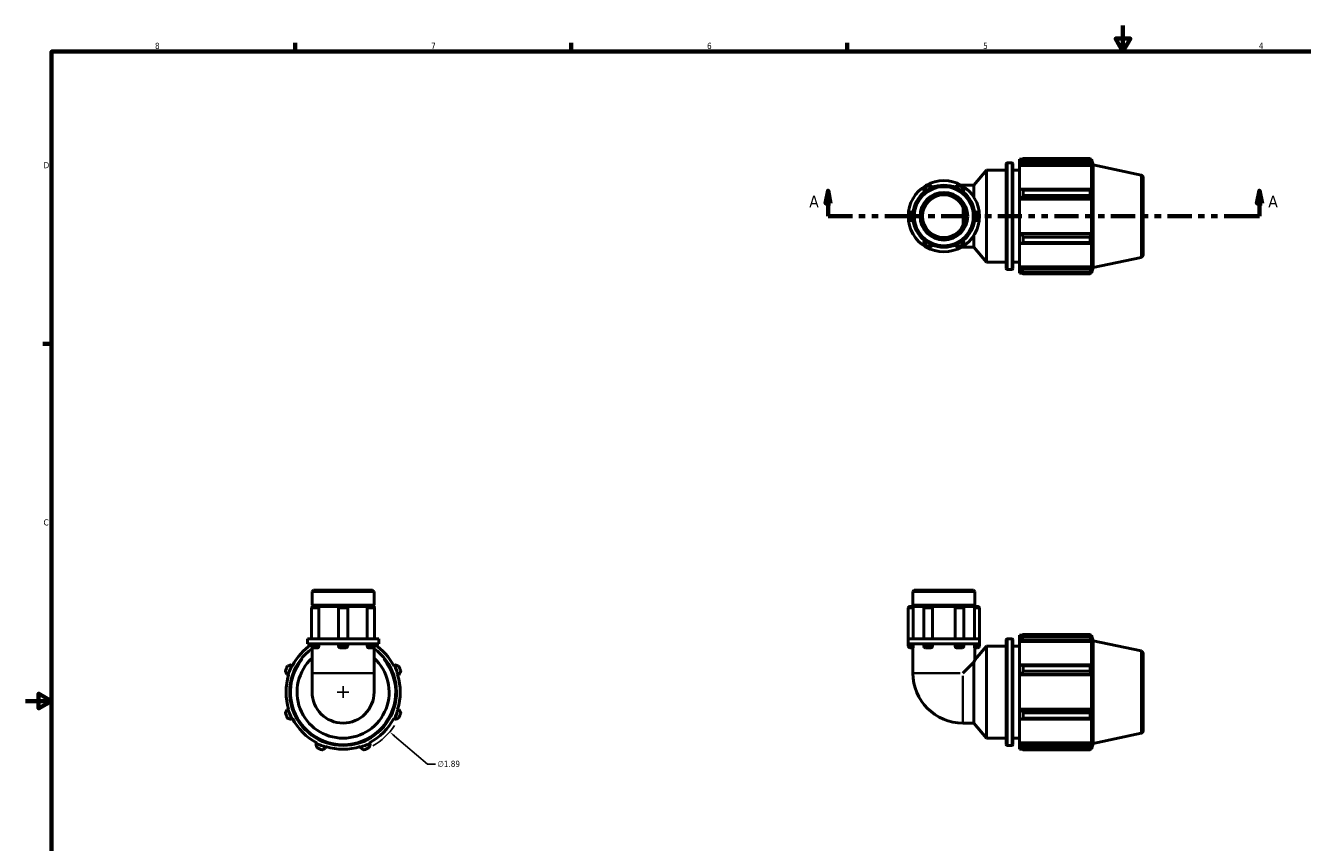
# Model space of a CAD drawing. Header units: inches. Extents: x 0.1 to 37.8, y -3.8 to 22.3.
# Tile 2 of 4: x 0.1 to 19.8, y 8.8 to 21.4. Entities that reach past the tile are written whole.
import ezdxf

# ---------------------------------------------------------------- set-up
doc = ezdxf.new("R2010")
doc.units = ezdxf.units.IN
doc.header["$MEASUREMENT"] = 0
doc.linetypes.add('DOUBLE_DASH_CHAIN', pattern=[1.2403, 0.6614, -0.0827, 0.1654, -0.0827, 0.1654, -0.0827])
for name, color, linetype, lineweight in [('Border (ANSI)', 7, 'Continuous', 70), ('Dimension (ANSI)', 7, 'Continuous', 25), ('Section Line (ANSI)', 7, 'DOUBLE_DASH_CHAIN', 70), ('Visible (ANSI)', 7, 'Continuous', 50), ('Visible Narrow (ANSI)', 7, 'Continuous', 35)]:
    doc.layers.add(name, color=color, linetype=linetype, lineweight=lineweight)
doc.styles.add('Label Text (ANSI)', font='tahoma.ttf')
doc.styles.add('Note Text (ANSI)', font='tahoma.ttf')
doc.dimstyles.new('Default (ANSI)', dxfattribs={"dimtxt": 0.094488, "dimasz": 0.098425, "dimexe": 0.125, "dimexo": 0.0625, "dimgap": 0.031496, "dimtad": 0, "dimtih": 1, "dimtoh": 1, "dimrnd": 1e-08, "dimzin": 4, "dimdsep": 46, "dimtxsty": 'Note Text (ANSI)', "dimcen": 0.09, "dimdle": 0.393701, "dimclrd": 256, "dimclre": 256, "dimclrt": 5, "dimadec": 0, "dimazin": 1, "dimtfac": 1, "dimtofl": 0, "dimtmove": 0, "dimatfit": 3, "dimfxl": 1, "dimtolj": 1, "dimtzin": 4, "dimlwd": -1, "dimlwe": -1, "dimarcsym": 0})

# ---------------------------------------------------------------- blocks, each defined once
blk = doc.blocks.new('Borders Default Border')
at = {"layer": 'Border (ANSI)'}
for p, q in [((4.25, 21), (4.25, 21.134)), ((8.5, 21), (8.5, 21.134)), ((12.75, 21), (12.75, 21.134)), ((0.5, 16.5), (0.366, 16.5))]:
    blk.add_line(p, q, dxfattribs=at)
at = {"layer": 'Border (ANSI)', "flags": 128}
for points in [[(17, 21.4), (17, 21), (16.885, 21.2), (17.115, 21.2), (17, 21)], [(0.5, 1), (0.5, 21), (33.5, 21), (33.5, 1), (0.5, 1)], [(0.1, 11), (0.5, 11), (0.3, 11.115), (0.3, 10.885), (0.5, 11)]]:
    blk.add_lwpolyline(points, dxfattribs=at)
at = {"layer": 'Border (ANSI)', "color": 5, "true_color": 0x0000ff, "char_height": 0.0945, "attachment_point": 7, "style": 'Note Text (ANSI)'}
for s, insert in [('8', (2.094, 21.038)), ('7', (6.346, 21.04)), ('6', (10.595, 21.038)), ('5', (14.847, 21.038)), ('4', (19.092, 21.04)), ('D', (0.378, 19.203)), ('C', (0.378, 13.701))]:
    blk.add_mtext(s, dxfattribs=dict(at, insert=insert))
blk = doc.blocks.new('2dTransSection0')
at = {"layer": 'Section Line (ANSI)', "linetype": 'Continuous'}
for p, q in [((12.459, 18.858), (12.42, 18.661)), ((12.459, 18.661), (12.459, 18.858)), ((12.498, 18.661), (12.459, 18.858)), ((19.101, 18.858), (19.062, 18.661)), ((19.101, 18.661), (19.101, 18.858)), ((19.141, 18.661), (19.101, 18.858)), ((12.42, 18.661), (12.498, 18.661)), ((12.459, 18.464), (12.459, 18.661)), ((19.062, 18.661), (19.141, 18.661)), ((19.101, 18.464), (19.101, 18.661)), ((12.459, 18.464), (12.836, 18.464)), ((18.724, 18.464), (19.101, 18.464))]:
    blk.add_line(p, q, dxfattribs=at)
at = {"layer": 'Section Line (ANSI)', "linetype": 'DOUBLE_DASH_CHAIN', "ltscale": 0.561275}
blk.add_line((12.459, 18.464), (19.101, 18.464), dxfattribs=at)
at = {"layer": 'Section Line (ANSI)', "linetype": 'Continuous', "flags": 128}
for points in [[(12.498, 18.661), (12.459, 18.858), (12.42, 18.661), (12.498, 18.661)], [(19.141, 18.661), (19.101, 18.858), (19.062, 18.661), (19.141, 18.661)]]:
    blk.add_lwpolyline(points, dxfattribs=at)
at = {"layer": 'Section Line (ANSI)'}
for points in [[(12.498, 18.661), (12.459, 18.858), (12.42, 18.661), (12.498, 18.661)], [(19.141, 18.661), (19.101, 18.858), (19.062, 18.661), (19.141, 18.661)]]:
    blk.add_solid(points, dxfattribs=at)
at = {"layer": 'Section Line (ANSI)', "char_height": 0.18, "attachment_point": 7, "style": 'Label Text (ANSI)'}
for insert in [(12.169, 18.602), (19.238, 18.602)]:
    blk.add_mtext('A', dxfattribs=dict(at, insert=insert))
blk = doc.blocks.new('*D12')
at = {"layer": 'Defpoints', "color": 0, "transparency": 16777216}
for p in [(4.271, 11.75), (5.709, 10.523)]:
    blk.add_point(p, dxfattribs=at)
at = {"layer": 'Dimension (ANSI)', "transparency": 16777216}
for p, q in [((4.99, 11.047), (4.99, 11.227)), ((4.9, 11.137), (5.08, 11.137)), ((6.288, 10.029), (5.784, 10.46)), ((6.413, 10.029), (6.288, 10.029))]:
    blk.add_line(p, q, dxfattribs=at)
blk.add_arc((4.99, 11.137), 0.945, 298.9974, 327.1259, dxfattribs=at)
blk.add_solid([(5.794, 10.472), (5.773, 10.447), (5.709, 10.523)], dxfattribs=at)
at = {"layer": 'Dimension (ANSI)', "color": 5, "transparency": 16777216, "insert": (6.445, 10.08), "char_height": 0.0945, "attachment_point": 1, "style": 'Note Text (ANSI)'}
blk.add_mtext('\\A1;∅1.89', dxfattribs=at)

msp = doc.modelspace()

# ---------------------------------------------------------------- linework, layer by layer
at = {"layer": 'Visible (ANSI)'}
for p, q in [((15.219, 19.286), (15.288, 19.286)), ((15.407, 19.343), (15.407, 19.311)), ((15.407, 19.343), (15.448, 19.343)), ((15.426, 19.329), (15.407, 19.311)), ((15.407, 19.252), (15.407, 19.311)), ((15.464, 19.353), (15.464, 19.319)), ((15.464, 19.353), (16.493, 19.353)), ((16.493, 19.319), (15.464, 19.319)), ((16.493, 19.319), (16.493, 19.353)), ((16.498, 19.343), (16.514, 19.343)), ((16.514, 19.302), (16.505, 19.329)), ((16.514, 19.302), (16.514, 19.343)), ((16.543, 19.253), (16.514, 19.343)), ((14.701, 18.941), (14.896, 19.173)), ((14.896, 17.755), (14.896, 19.173)), ((14.896, 19.173), (15.203, 19.173)), ((15.203, 17.659), (15.203, 19.269)), ((15.305, 19.269), (15.305, 17.659)), ((15.305, 19.173), (15.407, 19.173)), ((15.407, 19.252), (15.426, 19.269)), ((15.407, 19.244), (15.407, 19.252)), ((15.407, 19.244), (15.407, 18.874)), ((15.407, 19.244), (16.514, 19.244)), ((15.426, 19.269), (16.505, 19.269)), ((16.505, 19.269), (16.514, 19.244)), ((16.514, 18.87), (16.514, 19.244)), ((16.543, 17.675), (16.543, 19.253)), ((17.278, 19.097), (16.543, 19.253)), ((14.534, 18.941), (14.512, 18.941)), ((14.534, 18.941), (14.701, 18.941)), ((14.701, 18.762), (14.701, 18.941)), ((15.426, 18.883), (15.407, 18.874)), ((16.505, 18.883), (15.426, 18.883)), ((16.514, 18.87), (16.505, 18.883)), ((17.311, 19.056), (17.311, 17.872)), ((15.407, 18.731), (15.407, 18.874)), ((15.407, 18.731), (15.426, 18.737)), ((15.407, 18.728), (15.407, 18.731)), ((15.407, 18.728), (15.407, 18.2)), ((15.407, 18.728), (16.514, 18.728)), ((15.426, 18.737), (16.505, 18.737)), ((15.464, 18.866), (15.464, 18.784)), ((15.464, 18.866), (16.493, 18.866)), ((16.493, 18.784), (15.464, 18.784)), ((16.493, 18.784), (16.493, 18.866)), ((16.505, 18.737), (16.514, 18.728)), ((16.514, 18.2), (16.514, 18.728)), ((14.701, 17.987), (14.701, 18.166)), ((15.407, 18.197), (15.407, 18.2)), ((15.407, 18.2), (16.514, 18.2)), ((15.407, 18.054), (15.407, 18.197)), ((15.426, 18.191), (15.407, 18.197)), ((16.505, 18.191), (15.426, 18.191)), ((15.464, 18.144), (15.464, 18.062)), ((15.464, 18.144), (16.493, 18.144)), ((16.493, 18.062), (16.493, 18.144)), ((16.514, 18.2), (16.505, 18.191)), ((14.512, 17.987), (14.534, 17.987)), ((14.534, 17.987), (14.701, 17.987)), ((14.701, 17.987), (14.896, 17.755)), ((15.407, 18.054), (15.407, 17.684)), ((15.407, 18.054), (15.426, 18.045)), ((15.426, 18.045), (16.505, 18.045)), ((16.493, 18.062), (15.464, 18.062)), ((16.505, 18.045), (16.514, 18.058)), ((16.514, 17.684), (16.514, 18.058)), ((14.896, 17.755), (15.203, 17.755)), ((15.305, 17.755), (15.407, 17.755)), ((17.278, 17.831), (16.543, 17.675)), ((15.219, 17.642), (15.288, 17.642)), ((15.407, 17.676), (15.407, 17.684)), ((15.407, 17.684), (16.514, 17.684)), ((15.407, 17.617), (15.407, 17.676)), ((15.426, 17.659), (15.407, 17.676)), ((15.407, 17.617), (15.407, 17.585)), ((15.407, 17.617), (15.426, 17.599)), ((15.407, 17.585), (15.448, 17.585)), ((16.505, 17.659), (15.426, 17.659)), ((15.464, 17.609), (15.464, 17.575)), ((15.464, 17.609), (16.493, 17.609)), ((16.493, 17.575), (15.464, 17.575)), ((16.493, 17.575), (16.493, 17.609)), ((16.498, 17.585), (16.514, 17.585)), ((16.514, 17.684), (16.505, 17.659)), ((16.505, 17.599), (16.514, 17.626)), ((16.543, 17.675), (16.514, 17.585)), ((16.514, 17.585), (16.514, 17.626)), ((4.535, 12.707), (4.513, 12.685)), ((4.513, 12.476), (4.513, 12.685)), ((5.467, 12.685), (4.513, 12.685)), ((4.535, 12.707), (5.445, 12.707)), ((5.445, 12.707), (5.467, 12.685)), ((5.467, 12.476), (5.467, 12.685)), ((13.786, 12.707), (13.764, 12.685)), ((13.764, 12.476), (13.764, 12.685)), ((14.718, 12.685), (13.764, 12.685)), ((13.786, 12.707), (14.696, 12.707)), ((14.696, 12.707), (14.718, 12.685)), ((14.718, 12.476), (14.718, 12.685)), ((4.505, 12.428), (4.505, 11.957)), ((5.467, 12.476), (4.513, 12.476)), ((4.533, 12.457), (4.513, 12.476)), ((4.513, 12.457), (4.534, 12.457)), ((4.513, 12.447), (4.513, 12.457)), ((4.534, 12.457), (4.6, 12.457)), ((4.6, 12.457), (4.947, 12.457)), ((4.617, 12.428), (4.617, 11.957)), ((4.918, 12.428), (4.918, 11.957)), ((4.947, 12.457), (5.033, 12.457)), ((5.033, 12.457), (5.38, 12.457)), ((5.061, 12.428), (5.061, 11.957)), ((5.362, 11.957), (5.362, 12.428)), ((5.38, 12.457), (5.446, 12.457)), ((5.446, 12.457), (5.467, 12.457)), ((5.447, 12.457), (5.467, 12.476)), ((5.467, 12.447), (5.467, 12.457)), ((5.474, 12.428), (5.474, 11.957)), ((13.693, 12.428), (13.693, 11.957)), ((13.721, 12.457), (13.766, 12.457)), ((14.718, 12.476), (13.764, 12.476)), ((13.784, 12.457), (13.764, 12.476)), ((13.766, 12.457), (13.96, 12.457)), ((13.769, 12.428), (13.769, 11.957)), ((13.931, 12.428), (13.931, 11.957)), ((13.96, 12.457), (14.041, 12.457)), ((14.041, 12.457), (14.441, 12.457)), ((14.067, 12.428), (14.067, 11.957)), ((14.415, 11.957), (14.415, 12.428)), ((14.441, 12.457), (14.522, 12.457)), ((14.522, 12.457), (14.716, 12.457)), ((14.551, 12.428), (14.551, 11.957)), ((14.698, 12.457), (14.718, 12.476)), ((14.712, 11.957), (14.712, 12.428)), ((14.716, 12.457), (14.761, 12.457)), ((14.789, 12.428), (14.789, 11.957)), ((15.407, 12.015), (15.407, 11.984)), ((15.407, 12.015), (15.448, 12.015)), ((15.426, 12.002), (15.407, 11.984)), ((15.464, 12.026), (15.464, 11.992)), ((15.464, 12.026), (16.493, 12.026)), ((16.493, 11.992), (16.493, 12.026)), ((16.498, 12.015), (16.514, 12.015)), ((16.514, 11.975), (16.505, 12.002)), ((16.514, 11.975), (16.514, 12.015)), ((16.543, 11.926), (16.514, 12.015)), ((4.515, 11.957), (4.441, 11.957)), ((4.441, 11.882), (4.441, 11.957)), ((4.515, 11.882), (4.441, 11.882)), ((4.505, 11.882), (4.505, 11.848)), ((4.513, 11.828), (4.513, 11.43)), ((4.99, 11.957), (4.515, 11.957)), ((4.99, 11.882), (4.515, 11.882)), ((4.6, 11.819), (4.534, 11.819)), ((4.617, 11.882), (4.617, 11.848)), ((4.918, 11.882), (4.918, 11.848)), ((5.033, 11.819), (4.947, 11.819)), ((5.465, 11.957), (4.99, 11.957)), ((5.465, 11.882), (4.99, 11.882)), ((5.061, 11.882), (5.061, 11.848)), ((5.362, 11.848), (5.362, 11.882)), ((5.446, 11.819), (5.38, 11.819)), ((5.538, 11.957), (5.465, 11.957)), ((5.538, 11.882), (5.465, 11.882)), ((5.467, 11.828), (5.467, 11.43)), ((5.474, 11.882), (5.474, 11.848)), ((5.538, 11.882), (5.538, 11.957)), ((13.967, 11.957), (13.693, 11.957)), ((13.693, 11.882), (13.693, 11.957)), ((13.693, 11.882), (13.693, 11.848)), ((13.967, 11.882), (13.693, 11.882)), ((13.766, 11.819), (13.721, 11.819)), ((13.764, 11.819), (13.764, 11.43)), ((13.769, 11.882), (13.769, 11.848)), ((13.931, 11.882), (13.931, 11.848)), ((14.041, 11.819), (13.96, 11.819)), ((14.515, 11.957), (13.967, 11.957)), ((14.515, 11.882), (13.967, 11.882)), ((14.067, 11.882), (14.067, 11.848)), ((14.415, 11.848), (14.415, 11.882)), ((14.522, 11.819), (14.441, 11.819)), ((14.789, 11.957), (14.515, 11.957)), ((14.789, 11.882), (14.515, 11.882)), ((14.551, 11.882), (14.551, 11.848)), ((14.712, 11.848), (14.712, 11.882)), ((14.761, 11.819), (14.716, 11.819)), ((14.718, 11.633), (14.896, 11.845)), ((14.718, 11.819), (14.718, 11.633)), ((14.789, 11.882), (14.789, 11.957)), ((14.789, 11.882), (14.789, 11.848)), ((14.896, 10.428), (14.896, 11.845)), ((14.896, 11.845), (15.203, 11.845)), ((15.203, 10.331), (15.203, 11.942)), ((15.219, 11.959), (15.288, 11.959)), ((15.305, 11.942), (15.305, 10.331)), ((15.305, 11.845), (15.407, 11.845)), ((15.407, 11.925), (15.407, 11.984)), ((15.407, 11.925), (15.426, 11.941)), ((15.407, 11.916), (15.407, 11.925)), ((15.407, 11.916), (15.407, 11.547)), ((15.407, 11.916), (16.514, 11.916)), ((15.426, 11.941), (16.505, 11.941)), ((16.493, 11.992), (15.464, 11.992)), ((16.505, 11.941), (16.514, 11.916)), ((16.514, 11.542), (16.514, 11.916)), ((16.543, 10.347), (16.543, 11.926)), ((17.278, 11.77), (16.543, 11.926)), ((17.311, 11.729), (17.311, 10.544)), ((4.125, 11.409), (4.143, 11.404)), ((4.202, 11.547), (4.185, 11.556)), ((4.21, 11.542), (4.202, 11.547)), ((4.513, 11.43), (4.513, 11.137)), ((5.467, 11.137), (5.467, 11.43)), ((5.778, 11.547), (5.769, 11.542)), ((5.794, 11.556), (5.778, 11.547)), ((5.837, 11.404), (5.855, 11.409)), ((14.701, 11.597), (14.534, 11.43)), ((14.701, 10.66), (14.701, 11.597)), ((15.426, 11.556), (15.407, 11.547)), ((15.407, 11.404), (15.407, 11.547)), ((15.407, 11.404), (15.426, 11.409)), ((16.505, 11.556), (15.426, 11.556)), ((15.426, 11.409), (16.505, 11.409)), ((15.464, 11.539), (15.464, 11.457)), ((15.464, 11.539), (16.493, 11.539)), ((16.493, 11.457), (15.464, 11.457)), ((16.493, 11.457), (16.493, 11.539)), ((16.514, 11.542), (16.505, 11.556)), ((16.505, 11.409), (16.514, 11.401)), ((4.143, 11.404), (4.152, 11.401)), ((5.828, 11.401), (5.837, 11.404)), ((15.407, 11.401), (15.407, 11.404)), ((15.407, 11.401), (15.407, 10.872)), ((15.407, 11.401), (16.514, 11.401)), ((16.514, 10.872), (16.514, 11.401)), ((4.143, 10.869), (4.125, 10.864)), ((4.152, 10.872), (4.143, 10.869)), ((5.837, 10.869), (5.828, 10.872)), ((5.855, 10.864), (5.837, 10.869)), ((15.407, 10.869), (15.407, 10.872)), ((15.407, 10.872), (16.514, 10.872)), ((15.426, 10.864), (15.407, 10.869)), ((15.407, 10.726), (15.407, 10.869)), ((16.505, 10.864), (15.426, 10.864)), ((15.464, 10.817), (15.464, 10.734)), ((15.464, 10.817), (16.493, 10.817)), ((16.493, 10.734), (16.493, 10.817)), ((16.514, 10.872), (16.505, 10.864)), ((4.185, 10.718), (4.202, 10.726)), ((4.202, 10.726), (4.21, 10.731)), ((5.769, 10.731), (5.778, 10.726)), ((5.778, 10.726), (5.794, 10.718)), ((14.534, 10.66), (14.701, 10.66)), ((14.701, 10.66), (14.896, 10.428)), ((15.407, 10.726), (15.426, 10.718)), ((15.407, 10.726), (15.407, 10.357)), ((15.426, 10.718), (16.505, 10.718)), ((16.493, 10.734), (15.464, 10.734)), ((16.505, 10.718), (16.514, 10.731)), ((16.514, 10.357), (16.514, 10.731)), ((14.896, 10.428), (15.203, 10.428)), ((15.305, 10.428), (15.407, 10.428)), ((17.278, 10.504), (16.543, 10.347)), ((4.58, 10.349), (4.571, 10.332)), ((4.584, 10.357), (4.58, 10.349)), ((4.717, 10.271), (4.723, 10.289)), ((4.723, 10.289), (4.725, 10.298)), ((5.254, 10.298), (5.257, 10.289)), ((5.257, 10.289), (5.263, 10.271)), ((5.4, 10.349), (5.396, 10.357)), ((5.409, 10.332), (5.4, 10.349)), ((15.219, 10.314), (15.288, 10.314)), ((15.407, 10.349), (15.407, 10.357)), ((15.407, 10.357), (16.514, 10.357)), ((15.407, 10.289), (15.407, 10.349)), ((15.426, 10.332), (15.407, 10.349)), ((15.407, 10.289), (15.426, 10.271)), ((15.407, 10.289), (15.407, 10.258)), ((15.407, 10.258), (15.448, 10.258)), ((16.505, 10.332), (15.426, 10.332)), ((15.464, 10.282), (15.464, 10.247)), ((15.464, 10.282), (16.493, 10.282)), ((16.493, 10.247), (15.464, 10.247)), ((16.493, 10.247), (16.493, 10.282)), ((16.498, 10.258), (16.514, 10.258)), ((16.514, 10.357), (16.505, 10.332)), ((16.505, 10.271), (16.514, 10.298)), ((16.543, 10.347), (16.514, 10.258)), ((16.514, 10.258), (16.514, 10.298))]:
    msp.add_line(p, q, dxfattribs=at)
for radius in [0.477, 0.455, 0.367, 0.33]:
    msp.add_circle((14.241, 18.464), radius, dxfattribs=at)
for centre, radius, start, end in [((15.219, 19.269), 0.0167, 90, 180), ((15.288, 19.269), 0.0167, 0, 90), ((17.269, 19.056), 0.0417, 0, 78), ((14.241, 18.464), 0.548, 120, 180), ((14.002, 18.877), 0.0715, 25.6988, 214.3012), ((14.241, 18.464), 0.548, 60, 120), ((14.479, 18.877), 0.0715, 325.6988, 154.3012), ((14.241, 18.464), 0.548, 0, 60), ((13.764, 18.464), 0.0715, 85.6988, 274.3012), ((14.718, 18.464), 0.0715, 265.6988, 94.3012), ((14.241, 18.464), 0.548, 180, 240), ((14.241, 18.464), 0.548, 300, 0), ((14.002, 18.051), 0.0715, 145.6988, 334.3012), ((14.479, 18.051), 0.0715, 205.6988, 34.3012), ((14.241, 18.464), 0.548, 240, 300), ((17.269, 17.872), 0.0417, 282, 0), ((15.219, 17.659), 0.0167, 180, 270), ((15.288, 17.659), 0.0167, 270, 0), ((4.534, 12.428), 0.0286, 90, 180), ((4.947, 12.428), 0.0286, 90, 180), ((5.033, 12.428), 0.0286, 0, 90), ((5.446, 12.428), 0.0286, 0, 90), ((13.721, 12.428), 0.0286, 90, 180), ((13.96, 12.428), 0.0286, 90, 180), ((14.522, 12.428), 0.0286, 0, 90), ((14.761, 12.428), 0.0286, 0, 90), ((4.99, 11.137), 0.822, 125.4446, 54.5554), ((4.99, 11.137), 0.879, 123.4491, 152.5), ((4.534, 11.848), 0.0286, 180, 270), ((4.947, 11.848), 0.0286, 180, 270), ((5.033, 11.848), 0.0286, 270, 0), ((5.446, 11.848), 0.0286, 270, 0), ((4.99, 11.137), 0.879, 27.5, 56.5509), ((13.721, 11.848), 0.0286, 180, 270), ((13.96, 11.848), 0.0286, 180, 270), ((14.522, 11.848), 0.0286, 270, 0), ((14.761, 11.848), 0.0286, 270, 0), ((15.219, 11.942), 0.0167, 90, 180), ((15.288, 11.942), 0.0167, 0, 90), ((4.99, 11.137), 0.709, 132.276, 47.724), ((17.269, 11.729), 0.0417, 0, 78), ((4.99, 11.137), 0.945, 154.792, 160.208), ((4.99, 11.137), 0.888, 152.5, 162.5), ((4.99, 11.137), 0.888, 17.5, 27.5), ((4.99, 11.137), 0.945, 19.792, 25.208), ((14.534, 11.43), 0.77, 180, 270), ((4.99, 11.137), 0.879, 162.5, 197.5), ((4.99, 11.137), 0.879, 342.5, 17.5), ((4.99, 11.137), 0.477, 180, 0), ((4.99, 11.137), 0.945, 199.792, 205.208), ((4.99, 11.137), 0.888, 197.5, 207.5), ((4.99, 11.137), 0.888, 332.5, 342.5), ((4.99, 11.137), 0.945, 334.792, 340.208), ((4.99, 11.137), 0.879, 207.5, 242.5), ((4.99, 11.137), 0.879, 297.5, 332.5), ((17.269, 10.544), 0.0417, 282, 0), ((4.99, 11.137), 0.888, 242.5, 252.5), ((4.99, 11.137), 0.945, 244.792, 250.208), ((4.99, 11.137), 0.879, 252.5, 287.5), ((4.99, 11.137), 0.888, 287.5, 297.5), ((4.99, 11.137), 0.945, 289.792, 295.208), ((15.219, 10.331), 0.0167, 180, 270), ((15.288, 10.331), 0.0167, 270, 0)]:
    msp.add_arc(centre, radius, start, end, dxfattribs=at)
for points, weights in [([(15.464, 19.353), (15.445, 19.341), (15.426, 19.329)], [1.01873666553, 1.01320760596, 1.00688593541]), ([(15.426, 19.269), (15.445, 19.293), (15.464, 19.319)], [1.00688593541, 1.01320760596, 1.01873666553]), ([(16.493, 19.353), (16.499, 19.341), (16.505, 19.329)], [1, 1.00196908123, 1.00312249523]), ([(16.505, 19.269), (16.499, 19.293), (16.493, 19.319)], [1.00312249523, 1.00196908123, 1]), ([(15.464, 18.866), (15.445, 18.875), (15.426, 18.883)], [1.01873666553, 1.01320760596, 1.00688593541]), ([(16.493, 18.866), (16.499, 18.875), (16.505, 18.883)], [1, 1.00196908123, 1.00312249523]), ([(15.426, 18.737), (15.445, 18.76), (15.464, 18.784)], [1.00688593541, 1.01320760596, 1.01873666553]), ([(16.505, 18.737), (16.499, 18.76), (16.493, 18.784)], [1.00312249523, 1.00196908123, 1]), ([(15.464, 18.144), (15.445, 18.168), (15.426, 18.191)], [1.01873666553, 1.01320760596, 1.00688593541]), ([(16.493, 18.144), (16.499, 18.168), (16.505, 18.191)], [1, 1.00196908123, 1.00312249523]), ([(15.426, 18.045), (15.445, 18.053), (15.464, 18.062)], [1.00688593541, 1.01320760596, 1.01873666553]), ([(16.505, 18.045), (16.499, 18.053), (16.493, 18.062)], [1.00312249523, 1.00196908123, 1]), ([(15.464, 17.609), (15.445, 17.635), (15.426, 17.659)], [1.01873666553, 1.01320760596, 1.00688593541]), ([(15.426, 17.599), (15.445, 17.587), (15.464, 17.575)], [1.00688593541, 1.01320760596, 1.01873666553]), ([(16.493, 17.609), (16.499, 17.635), (16.505, 17.659)], [1, 1.00196908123, 1.00312249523]), ([(16.505, 17.599), (16.499, 17.587), (16.493, 17.575)], [1.00312249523, 1.00196908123, 1]), ([(15.464, 12.026), (15.445, 12.014), (15.426, 12.002)], [1.01873666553, 1.01320760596, 1.00688593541]), ([(16.493, 12.026), (16.499, 12.014), (16.505, 12.002)], [1, 1.00196908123, 1.00312249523]), ([(15.426, 11.941), (15.445, 11.966), (15.464, 11.992)], [1.00688593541, 1.01320760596, 1.01873666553]), ([(16.505, 11.941), (16.499, 11.966), (16.493, 11.992)], [1.00312249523, 1.00196908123, 1]), ([(4.101, 11.457), (4.113, 11.433), (4.125, 11.409)], [1.01873666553, 1.01320760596, 1.00688593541]), ([(4.185, 11.556), (4.16, 11.547), (4.135, 11.539)], [1.00688593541, 1.01320760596, 1.01873666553]), ([(5.845, 11.539), (5.819, 11.547), (5.794, 11.556)], [1.01873666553, 1.01320760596, 1.00688593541]), ([(5.855, 11.409), (5.867, 11.433), (5.879, 11.457)], [1.00688593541, 1.01320760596, 1.01873666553]), ([(15.464, 11.539), (15.445, 11.547), (15.426, 11.556)], [1.01873666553, 1.01320760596, 1.00688593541]), ([(15.426, 11.409), (15.445, 11.433), (15.464, 11.457)], [1.00688593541, 1.01320760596, 1.01873666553]), ([(16.493, 11.539), (16.499, 11.547), (16.505, 11.556)], [1, 1.00196908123, 1.00312249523]), ([(16.505, 11.409), (16.499, 11.433), (16.493, 11.457)], [1.00312249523, 1.00196908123, 1]), ([(4.125, 10.864), (4.113, 10.841), (4.101, 10.817)], [1.00688593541, 1.01320760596, 1.01873666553]), ([(5.879, 10.817), (5.867, 10.841), (5.855, 10.864)], [1.01873666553, 1.01320760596, 1.00688593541]), ([(15.464, 10.817), (15.445, 10.841), (15.426, 10.864)], [1.01873666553, 1.01320760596, 1.00688593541]), ([(16.493, 10.817), (16.499, 10.841), (16.505, 10.864)], [1, 1.00196908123, 1.00312249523]), ([(4.135, 10.734), (4.16, 10.726), (4.185, 10.718)], [1.01873666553, 1.01320760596, 1.00688593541]), ([(5.794, 10.718), (5.819, 10.726), (5.845, 10.734)], [1.00688593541, 1.01320760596, 1.01873666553]), ([(15.426, 10.718), (15.445, 10.726), (15.464, 10.734)], [1.00688593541, 1.01320760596, 1.01873666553]), ([(16.505, 10.718), (16.499, 10.726), (16.493, 10.734)], [1.00312249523, 1.00196908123, 1]), ([(4.571, 10.332), (4.579, 10.307), (4.587, 10.282)], [1.00688593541, 1.01320760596, 1.01873666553]), ([(4.67, 10.247), (4.694, 10.26), (4.717, 10.271)], [1.01873666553, 1.01320760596, 1.00688593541]), ([(5.263, 10.271), (5.286, 10.26), (5.31, 10.247)], [1.00688593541, 1.01320760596, 1.01873666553]), ([(5.392, 10.282), (5.401, 10.307), (5.409, 10.332)], [1.01873666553, 1.01320760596, 1.00688593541]), ([(15.464, 10.282), (15.445, 10.307), (15.426, 10.332)], [1.01873666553, 1.01320760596, 1.00688593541]), ([(15.426, 10.271), (15.445, 10.26), (15.464, 10.247)], [1.00688593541, 1.01320760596, 1.01873666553]), ([(16.493, 10.282), (16.499, 10.307), (16.505, 10.332)], [1, 1.00196908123, 1.00312249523]), ([(16.505, 10.271), (16.499, 10.26), (16.493, 10.247)], [1.00312249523, 1.00196908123, 1])]:
    msp.add_rational_spline(points, weights, degree=2, dxfattribs=at)
for points, knots in [([(4.6, 12.457), (4.602, 12.457), (4.604, 12.456), (4.608, 12.453), (4.61, 12.451), (4.613, 12.446), (4.615, 12.443), (4.616, 12.437), (4.617, 12.433), (4.617, 12.429), (4.617, 12.428), (4.617, 12.428)], [0.229058, 0.229058, 0.229058, 0.229058, 0.2553957, 0.2553957, 0.2838273, 0.2838273, 0.3122484, 0.3122484, 0.340602, 0.340602, 0.3436513, 0.3436513, 0.3436513, 0.3436513]), ([(5.362, 12.428), (5.362, 12.432), (5.363, 12.435), (5.364, 12.442), (5.366, 12.445), (5.369, 12.45), (5.371, 12.453), (5.375, 12.456), (5.377, 12.456), (5.379, 12.457), (5.379, 12.457), (5.38, 12.457)], [0.1145926, 0.1145926, 0.1145926, 0.1145926, 0.1419066, 0.1419066, 0.1702619, 0.1702619, 0.198685, 0.198685, 0.2271153, 0.2271153, 0.2291848, 0.2291848, 0.2291848, 0.2291848]), ([(13.766, 12.457), (13.766, 12.457), (13.767, 12.456), (13.767, 12.453), (13.768, 12.451), (13.769, 12.446), (13.769, 12.443), (13.769, 12.437), (13.769, 12.433), (13.769, 12.429), (13.769, 12.428), (13.769, 12.428)], [0.229058, 0.229058, 0.229058, 0.229058, 0.2553957, 0.2553957, 0.2838273, 0.2838273, 0.3122484, 0.3122484, 0.340602, 0.340602, 0.3436513, 0.3436513, 0.3436513, 0.3436513]), ([(14.041, 12.457), (14.044, 12.457), (14.047, 12.456), (14.053, 12.453), (14.056, 12.451), (14.061, 12.446), (14.063, 12.443), (14.066, 12.437), (14.067, 12.433), (14.067, 12.429), (14.067, 12.428), (14.067, 12.428)], [0.229058, 0.229058, 0.229058, 0.229058, 0.2553957, 0.2553957, 0.2838273, 0.2838273, 0.3122484, 0.3122484, 0.340602, 0.340602, 0.3436513, 0.3436513, 0.3436513, 0.3436513]), ([(14.415, 12.428), (14.415, 12.432), (14.415, 12.435), (14.418, 12.442), (14.42, 12.445), (14.425, 12.45), (14.427, 12.453), (14.434, 12.456), (14.437, 12.456), (14.441, 12.457), (14.441, 12.457), (14.441, 12.457)], [0.1145926, 0.1145926, 0.1145926, 0.1145926, 0.1419066, 0.1419066, 0.1702619, 0.1702619, 0.198685, 0.198685, 0.2271153, 0.2271153, 0.2291848, 0.2291848, 0.2291848, 0.2291848]), ([(14.712, 12.428), (14.712, 12.432), (14.712, 12.435), (14.713, 12.442), (14.713, 12.445), (14.714, 12.45), (14.714, 12.453), (14.715, 12.456), (14.715, 12.456), (14.716, 12.457), (14.716, 12.457), (14.716, 12.457)], [0.1145926, 0.1145926, 0.1145926, 0.1145926, 0.1419066, 0.1419066, 0.1702619, 0.1702619, 0.198685, 0.198685, 0.2271153, 0.2271153, 0.2291848, 0.2291848, 0.2291848, 0.2291848]), ([(4.617, 11.848), (4.617, 11.844), (4.617, 11.841), (4.615, 11.834), (4.614, 11.831), (4.611, 11.825), (4.609, 11.823), (4.605, 11.82), (4.603, 11.819), (4.6, 11.819), (4.6, 11.819), (4.6, 11.819)], [0.1145926, 0.1145926, 0.1145926, 0.1145926, 0.1419066, 0.1419066, 0.1702619, 0.1702619, 0.198685, 0.198685, 0.2271153, 0.2271153, 0.2291848, 0.2291848, 0.2291848, 0.2291848]), ([(5.38, 11.819), (5.378, 11.819), (5.376, 11.82), (5.372, 11.822), (5.37, 11.824), (5.366, 11.829), (5.365, 11.832), (5.363, 11.839), (5.362, 11.843), (5.362, 11.847), (5.362, 11.847), (5.362, 11.848)], [0.229058, 0.229058, 0.229058, 0.229058, 0.2553957, 0.2553957, 0.2838273, 0.2838273, 0.3122484, 0.3122484, 0.340602, 0.340602, 0.3436513, 0.3436513, 0.3436513, 0.3436513]), ([(13.769, 11.848), (13.769, 11.844), (13.769, 11.841), (13.769, 11.834), (13.769, 11.831), (13.768, 11.825), (13.768, 11.823), (13.767, 11.82), (13.766, 11.819), (13.766, 11.819), (13.766, 11.819), (13.766, 11.819)], [0.1145926, 0.1145926, 0.1145926, 0.1145926, 0.1419066, 0.1419066, 0.1702619, 0.1702619, 0.198685, 0.198685, 0.2271153, 0.2271153, 0.2291848, 0.2291848, 0.2291848, 0.2291848]), ([(14.067, 11.848), (14.067, 11.844), (14.066, 11.841), (14.064, 11.834), (14.062, 11.831), (14.057, 11.825), (14.054, 11.823), (14.048, 11.82), (14.045, 11.819), (14.041, 11.819), (14.041, 11.819), (14.041, 11.819)], [0.1145926, 0.1145926, 0.1145926, 0.1145926, 0.1419066, 0.1419066, 0.1702619, 0.1702619, 0.198685, 0.198685, 0.2271153, 0.2271153, 0.2291848, 0.2291848, 0.2291848, 0.2291848]), ([(14.441, 11.819), (14.438, 11.819), (14.435, 11.82), (14.429, 11.822), (14.426, 11.824), (14.421, 11.829), (14.419, 11.832), (14.416, 11.839), (14.415, 11.843), (14.415, 11.847), (14.415, 11.847), (14.415, 11.848)], [0.229058, 0.229058, 0.229058, 0.229058, 0.2553957, 0.2553957, 0.2838273, 0.2838273, 0.3122484, 0.3122484, 0.340602, 0.340602, 0.3436513, 0.3436513, 0.3436513, 0.3436513]), ([(14.716, 11.819), (14.715, 11.819), (14.715, 11.82), (14.714, 11.822), (14.714, 11.824), (14.713, 11.829), (14.713, 11.832), (14.712, 11.839), (14.712, 11.843), (14.712, 11.847), (14.712, 11.847), (14.712, 11.848)], [0.229058, 0.229058, 0.229058, 0.229058, 0.2553957, 0.2553957, 0.2838273, 0.2838273, 0.3122484, 0.3122484, 0.340602, 0.340602, 0.3436513, 0.3436513, 0.3436513, 0.3436513]), ([(14.701, 11.597), (14.705, 11.605), (14.708, 11.613), (14.715, 11.628), (14.718, 11.633), (14.718, 11.633)], [4.5592411, 4.5592411, 4.5592411, 4.5592411, 4.6816758, 4.6816758, 4.878693, 4.878693, 4.878693, 4.878693])]:
    msp.add_open_spline(points, degree=3, knots=knots, dxfattribs=at)
at = {"layer": 'Visible Narrow (ANSI)'}
for p, q in [((15.219, 19.276), (15.219, 17.652)), ((15.288, 17.652), (15.288, 19.276)), ((17.278, 17.839), (17.278, 19.089)), ((14.534, 18.928), (14.534, 18.941)), ((14.534, 18.327), (14.534, 18.601)), ((14.534, 17.987), (14.534, 17.999)), ((4.611, 12.428), (4.506, 12.428)), ((5.06, 12.428), (4.919, 12.428)), ((5.474, 12.428), (5.369, 12.428)), ((13.764, 12.428), (13.693, 12.428)), ((14.062, 12.428), (13.932, 12.428)), ((14.55, 12.428), (14.42, 12.428)), ((14.789, 12.428), (14.718, 12.428)), ((4.506, 11.848), (4.611, 11.848)), ((4.919, 11.848), (5.06, 11.848)), ((5.369, 11.848), (5.474, 11.848)), ((13.693, 11.848), (13.764, 11.848)), ((13.932, 11.848), (14.062, 11.848)), ((14.42, 11.848), (14.55, 11.848)), ((14.718, 11.848), (14.789, 11.848)), ((15.219, 11.949), (15.219, 10.325)), ((15.288, 10.325), (15.288, 11.949)), ((17.278, 10.511), (17.278, 11.762)), ((4.519, 11.43), (5.461, 11.43)), ((13.767, 11.43), (14.491, 11.43)), ((14.534, 10.663), (14.534, 11.386))]:
    msp.add_line(p, q, dxfattribs=at)
for centre, radius, start, end in [((14.002, 18.877), 0.0429, 36.6787, 203.3213), ((14.479, 18.877), 0.0429, 336.6787, 143.3213), ((13.764, 18.464), 0.0429, 96.6787, 263.3213), ((14.718, 18.464), 0.0429, 276.6787, 83.3213), ((14.002, 18.051), 0.0429, 156.6787, 323.3213), ((14.479, 18.051), 0.0429, 216.6787, 23.3213), ((4.99, 11.137), 0.805, 140.6649, 39.3351)]:
    msp.add_arc(centre, radius, start, end, dxfattribs=at)

# ---------------------------------------------------------------- block references
msp.add_blockref('Borders Default Border', (0, 0))
at = {"layer": 'Section Line (ANSI)'}
msp.add_blockref('2dTransSection0', (0, 0), dxfattribs=at)

# ---------------------------------------------------------------- dimensions: what is measured, and where the dimension line sits
at = {"layer": 'Dimension (ANSI)'}
dim = msp.add_diameter_dim_2p(p1=(4.271, 11.75), p2=(5.709, 10.523), dimstyle='Default (ANSI)', override={"dimgap": 0.031496, "dimdec": 2, "dimlfac": 1, "dimtol": 0, "dimlim": 0, "dimtp": 0, "dimtm": 0, "dimtdec": 2}, dxfattribs=at)
dim.commit()
dim.dimension.update_dxf_attribs({"geometry": '*D12', "text_midpoint": (6.617, 10.029), "dimtype": 163})

doc.saveas('drawing.dxf')
